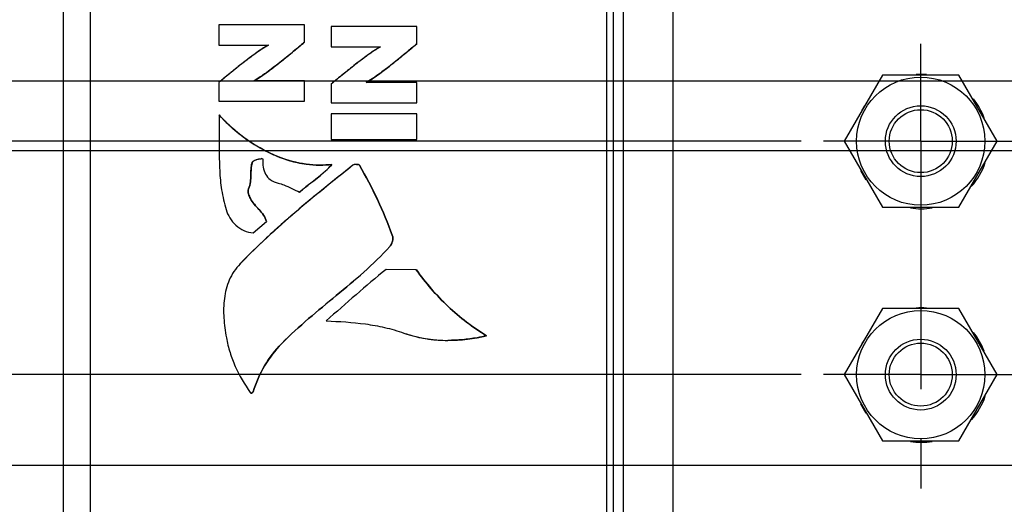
# Model space of a CAD drawing. Header units: inches. Extents: x 0 to 34, y 0 to 22.
# Tile 6 of 29: x 8.5 to 11.3, y 9.6 to 11. Entities that reach past the tile are written whole.
import ezdxf

# ---------------------------------------------------------------- set-up
doc = ezdxf.new("R2010")
doc.units = ezdxf.units.IN
doc.header["$LTSCALE"] = 1.87
doc.header["$MEASUREMENT"] = 0
doc.linetypes.add('CENTER', pattern=[0.6, 0.375, -0.075, 0.075, -0.075])
doc.layers.get('0').update_dxf_attribs({"linetype": 'CONTINUOUS'})
for name, color, linetype in [('02___PRT_ALL_AXES', 7, 'CONTINUOUS'), ('DIMENSIONS', 7, 'CONTINUOUS'), ('THREAD', 7, 'CONTINUOUS')]:
    doc.layers.add(name, color=color, linetype=linetype)
doc.styles.get("Standard").update_dxf_attribs({"font": 'txt', "width": 0.8})
doc.dimstyles.new('DIMSTYLE_1', dxfattribs={"dimtxt": 0.125, "dimasz": 0.18, "dimexe": 0.125, "dimexo": 0.0625, "dimgap": 0.09, "dimtad": 0, "dimtih": 1, "dimtoh": 1, "dimlfac": 0.5, "dimzin": 4, "dimdsep": 46, "dimtxsty": 'STANDARD', "dimblk": '_FILLED', "dimblk1": '_FILLED', "dimblk2": '_FILLED', "dimcen": 0.09, "dimadec": 0, "dimazin": 0, "dimtp": 0.001, "dimtm": 0.001, "dimtfac": 1, "dimtofl": 0, "dimtmove": 0, "dimatfit": 3, "dimldrblk": '_FILLED', "dimfxl": 1, "dimtolj": 1, "dimtzin": 4, "dimarcsym": 0})
doc.dimstyles.new('DIMSTYLE_3', dxfattribs={"dimtxt": 0.125, "dimasz": 0.18, "dimexe": 0.125, "dimexo": 0.0625, "dimgap": 0.09, "dimtad": 0, "dimtih": 1, "dimtoh": 1, "dimlfac": 0.5, "dimzin": 4, "dimdsep": 46, "dimtxsty": 'STANDARD', "dimblk": '_FILLED', "dimblk1": '_FILLED', "dimblk2": '_FILLED', "dimcen": 0.09, "dimadec": 0, "dimazin": 0, "dimtp": 0.01, "dimtm": 0.01, "dimtfac": 1, "dimtofl": 0, "dimtmove": 0, "dimatfit": 3, "dimldrblk": '_FILLED', "dimfxl": 1, "dimtolj": 1, "dimtzin": 4, "dimarcsym": 0})

# ---------------------------------------------------------------- blocks, each defined once
blk = doc.blocks.new('*D3')
at = {"layer": 'DIMENSIONS', "color": 2, "linetype": 'CONTINUOUS'}
blk.add_line((12.1191, 9.7897), (12.1191, 7.3519), dxfattribs=at)
at = {"layer": 'DIMENSIONS', "color": 2, "linetype": 'CONTINUOUS', "insert": (12.0566, 7.2894), "char_height": 0.125, "width": 1.125, "attachment_point": 3, "rotation": 90, "line_spacing_factor": 0.9}
blk.add_mtext('1.73{\\Ftxt.shx;\\W1.000000;\\H0.125000; }[43.8]', dxfattribs=at)
blk = doc.blocks.new('_FILLED')
at = {"color": 0, "linetype": 'BYBLOCK'}
blk.add_solid([(0, 0), (-1, 0.174), (-1, -0.174)], dxfattribs=at)
blk = doc.blocks.new('*D7')
at = {"layer": 'DIMENSIONS', "color": 2, "linetype": 'CONTINUOUS'}
for p, q in [((15.5001, 10.4237), (15.5001, 9.487)), ((15.5001, 9.487), (15.7271, 9.3889)), ((15.7271, 9.3889), (15.7271, 7.3519))]:
    blk.add_line(p, q, dxfattribs=at)
at = {"layer": 'DIMENSIONS', "color": 2, "linetype": 'CONTINUOUS', "insert": (15.6646, 7.2894), "char_height": 0.125, "width": 1.125, "attachment_point": 3, "rotation": 90, "line_spacing_factor": 0.9}
blk.add_mtext('3.42{\\Ftxt.shx;\\W1.000000;\\H0.125000; }[86.8]', dxfattribs=at)
blk = doc.blocks.new('*D10')
at = {"layer": 'DIMENSIONS', "color": 2, "linetype": 'CONTINUOUS'}
blk.add_line((10.7519, 9.9785), (7.8552, 9.9785), dxfattribs=at)
at = {"layer": 'DIMENSIONS', "color": 2, "linetype": 'CONTINUOUS', "insert": (7.7927, 10.041), "char_height": 0.125, "width": 1.325, "attachment_point": 3, "line_spacing_factor": 0.9}
blk.add_mtext('2X .97{\\Ftxt.shx;\\W1.000000;\\H0.125000; }[24.6]', dxfattribs=at)
blk = doc.blocks.new('*D11')
at = {"layer": 'DIMENSIONS', "color": 2, "linetype": 'CONTINUOUS'}
blk.add_line((10.7519, 10.6385), (7.8552, 10.6385), dxfattribs=at)
at = {"layer": 'DIMENSIONS', "color": 2, "linetype": 'CONTINUOUS', "insert": (7.7927, 10.701), "char_height": 0.125, "width": 1.225, "attachment_point": 3, "line_spacing_factor": 0.9}
blk.add_mtext('2X 1.30{\\Ftxt.shx;\\W1.000000;\\H0.125000; }[33]', dxfattribs=at)
blk = doc.blocks.new('*D12')
at = {"layer": 'DIMENSIONS', "color": 2, "linetype": 'CONTINUOUS'}
blk.add_line((10.9436, 11.5884), (7.8552, 11.5884), dxfattribs=at)
at = {"layer": 'DIMENSIONS', "color": 2, "linetype": 'CONTINUOUS', "insert": (7.7927, 11.6509), "char_height": 0.125, "width": 1.425, "attachment_point": 3, "line_spacing_factor": 0.9}
blk.add_mtext('2X 1.77{\\Ftxt.shx;\\W1.000000;\\H0.125000; }[45.1]', dxfattribs=at)
blk = doc.blocks.new('*D15')
at = {"layer": 'DIMENSIONS', "color": 2, "linetype": 'CONTINUOUS'}
blk.add_line((14.6743, 9.7221), (7.8552, 9.7221), dxfattribs=at)
at = {"layer": 'DIMENSIONS', "color": 2, "linetype": 'CONTINUOUS', "insert": (7.7927, 9.7846), "char_height": 0.125, "width": 1.025, "attachment_point": 3, "line_spacing_factor": 0.9}
blk.add_mtext('.84{\\Ftxt.shx;\\W1.000000;\\H0.125000; }[21.4]', dxfattribs=at)
blk = doc.blocks.new('*D16')
at = {"layer": 'DIMENSIONS', "color": 2, "linetype": 'CONTINUOUS'}
for p, q in [((8.1344, 10.6114), (8.0429, 10.4545)), ((15.3124, 10.6114), (8.1344, 10.6114)), ((8.0429, 10.4545), (7.8552, 10.4545))]:
    blk.add_line(p, q, dxfattribs=at)
at = {"layer": 'DIMENSIONS', "color": 2, "linetype": 'CONTINUOUS', "insert": (7.7927, 10.517), "char_height": 0.125, "width": 1.125, "attachment_point": 3, "line_spacing_factor": 0.9}
blk.add_mtext('1.29{\\Ftxt.shx;\\W1.000000;\\H0.125000; }[32.7]', dxfattribs=at)
blk = doc.blocks.new('*D17')
at = {"layer": 'DIMENSIONS', "color": 2, "linetype": 'CONTINUOUS'}
for p, q in [((8.142, 11.4721), (8.0353, 11.3314)), ((14.6804, 11.4721), (8.142, 11.4721)), ((8.0353, 11.3314), (7.8552, 11.3314))]:
    blk.add_line(p, q, dxfattribs=at)
at = {"layer": 'DIMENSIONS', "color": 2, "linetype": 'CONTINUOUS', "insert": (7.7927, 11.3939), "char_height": 0.125, "width": 1.125, "attachment_point": 3, "line_spacing_factor": 0.9}
blk.add_mtext('1.72{\\Ftxt.shx;\\W1.000000;\\H0.125000; }[43.6]', dxfattribs=at)
blk = doc.blocks.new('*D18')
at = {"layer": 'DIMENSIONS', "color": 2, "linetype": 'CONTINUOUS'}
blk.add_line((13.4134, 10.8084), (7.8552, 10.8084), dxfattribs=at)
at = {"layer": 'DIMENSIONS', "color": 2, "linetype": 'CONTINUOUS', "insert": (7.7927, 10.8709), "char_height": 0.125, "width": 1.125, "attachment_point": 3, "line_spacing_factor": 0.9}
blk.add_mtext('1.38{\\Ftxt.shx;\\W1.000000;\\H0.125000; }[35.2]', dxfattribs=at)
blk = doc.blocks.new('*D19')
at = {"layer": 'DIMENSIONS', "color": 2, "linetype": 'CONTINUOUS'}
blk.add_line((15.0494, 12.0644), (7.8552, 12.0644), dxfattribs=at)
at = {"layer": 'DIMENSIONS', "color": 2, "linetype": 'CONTINUOUS', "insert": (7.7927, 12.1269), "char_height": 0.125, "width": 1.125, "attachment_point": 3, "line_spacing_factor": 0.9}
blk.add_mtext('2.01{\\Ftxt.shx;\\W1.000000;\\H0.125000; }[51.1]', dxfattribs=at)
blk = doc.blocks.new('*D20')
at = {"layer": 'DIMENSIONS', "color": 2, "linetype": 'CONTINUOUS'}
blk.add_line((13.4464, 12.3284), (7.8552, 12.3284), dxfattribs=at)
at = {"layer": 'DIMENSIONS', "color": 2, "linetype": 'CONTINUOUS', "insert": (7.7927, 12.3909), "char_height": 0.125, "width": 1.125, "attachment_point": 3, "line_spacing_factor": 0.9}
blk.add_mtext('2.14{\\Ftxt.shx;\\W1.000000;\\H0.125000; }[54.5]', dxfattribs=at)
blk = doc.blocks.new('*D21')
at = {"layer": 'DIMENSIONS', "color": 2, "linetype": 'CONTINUOUS'}
for p, q in [((12.8641, 13.4284), (12.7549, 13.233)), ((13.4464, 13.4284), (12.8641, 13.4284)), ((12.7549, 13.233), (7.8552, 13.233))]:
    blk.add_line(p, q, dxfattribs=at)
at = {"layer": 'DIMENSIONS', "color": 2, "linetype": 'CONTINUOUS', "insert": (7.7927, 13.2955), "char_height": 0.125, "width": 1.125, "attachment_point": 3, "line_spacing_factor": 0.9}
blk.add_mtext('2.69{\\Ftxt.shx;\\W1.000000;\\H0.125000; }[68.4]', dxfattribs=at)
blk = doc.blocks.new('*D22')
at = {"layer": 'DIMENSIONS', "color": 2, "linetype": 'CONTINUOUS'}
blk.add_line((11.4948, 12.6984), (7.8552, 12.6984), dxfattribs=at)
at = {"layer": 'DIMENSIONS', "color": 2, "linetype": 'CONTINUOUS', "insert": (7.7927, 12.7609), "char_height": 0.125, "width": 1.125, "attachment_point": 3, "line_spacing_factor": 0.9}
blk.add_mtext('2.33{\\Ftxt.shx;\\W1.000000;\\H0.125000; }[59.2]', dxfattribs=at)
blk = doc.blocks.new('*D23')
at = {"layer": 'DIMENSIONS', "color": 2, "linetype": 'CONTINUOUS'}
blk.add_line((11.4948, 13.4304), (7.8552, 13.4304), dxfattribs=at)
at = {"layer": 'DIMENSIONS', "color": 2, "linetype": 'CONTINUOUS', "insert": (7.7927, 13.4929), "char_height": 0.125, "width": 1.125, "attachment_point": 3, "line_spacing_factor": 0.9}
blk.add_mtext('2.70{\\Ftxt.shx;\\W1.000000;\\H0.125000; }[68.5]', dxfattribs=at)
blk = doc.blocks.new('*D24')
at = {"layer": 'DIMENSIONS', "color": 2, "linetype": 'CONTINUOUS'}
blk.add_line((11.8654, 14.1564), (7.8552, 14.1564), dxfattribs=at)
at = {"layer": 'DIMENSIONS', "color": 2, "linetype": 'CONTINUOUS', "insert": (7.7927, 14.2189), "char_height": 0.125, "width": 1.125, "attachment_point": 3, "line_spacing_factor": 0.9}
blk.add_mtext('3.06{\\Ftxt.shx;\\W1.000000;\\H0.125000; }[77.7]', dxfattribs=at)
blk = doc.blocks.new('*D25')
at = {"layer": 'DIMENSIONS', "color": 2, "linetype": 'CONTINUOUS'}
for p, q in [((14.7579, 13.4114), (14.6332, 13.068)), ((15.2644, 13.4114), (14.7579, 13.4114)), ((14.6332, 13.068), (7.8552, 13.068))]:
    blk.add_line(p, q, dxfattribs=at)
at = {"layer": 'DIMENSIONS', "color": 2, "linetype": 'CONTINUOUS', "insert": (7.7927, 13.1305), "char_height": 0.125, "width": 1.125, "attachment_point": 3, "line_spacing_factor": 0.9}
blk.add_mtext('2.69{\\Ftxt.shx;\\W1.000000;\\H0.125000; }[68.2]', dxfattribs=at)
blk = doc.blocks.new('*D27')
at = {"layer": 'DIMENSIONS', "color": 2, "linetype": 'CONTINUOUS'}
blk.add_line((15.2371, 11.8767), (15.2371, 7.3519), dxfattribs=at)
at = {"layer": 'DIMENSIONS', "color": 2, "linetype": 'CONTINUOUS', "insert": (15.1746, 7.2894), "char_height": 0.125, "width": 1.125, "attachment_point": 3, "rotation": 90, "line_spacing_factor": 0.9}
blk.add_mtext('3.29{\\Ftxt.shx;\\W1.000000;\\H0.125000; }[83.4]', dxfattribs=at)
blk = doc.blocks.new('*D34')
at = {"layer": 'DIMENSIONS', "color": 2, "linetype": 'CONTINUOUS'}
blk.add_line((18.0168, 9.9929), (18.0168, 7.3519), dxfattribs=at)
at = {"layer": 'DIMENSIONS', "color": 2, "linetype": 'CONTINUOUS', "insert": (17.9543, 7.2894), "char_height": 0.125, "width": 1.225, "attachment_point": 3, "rotation": 90, "line_spacing_factor": 0.9}
blk.add_mtext('4.68{\\Ftxt.shx;\\W1.000000;\\H0.125000; }[118.7]', dxfattribs=at)
blk = doc.blocks.new('*D35')
at = {"layer": 'DIMENSIONS', "color": 2, "linetype": 'CONTINUOUS'}
blk.add_line((20.1268, 9.9929), (20.1268, 7.3519), dxfattribs=at)
at = {"layer": 'DIMENSIONS', "color": 2, "linetype": 'CONTINUOUS', "insert": (20.0643, 7.2894), "char_height": 0.125, "width": 1.225, "attachment_point": 3, "rotation": 90, "line_spacing_factor": 0.9}
blk.add_mtext('5.73{\\Ftxt.shx;\\W1.000000;\\H0.125000; }[145.5]', dxfattribs=at)
blk = doc.blocks.new('*D36')
at = {"layer": 'DIMENSIONS', "color": 2, "linetype": 'CONTINUOUS'}
blk.add_line((21.1818, 10.3728), (21.1818, 7.3519), dxfattribs=at)
at = {"layer": 'DIMENSIONS', "color": 2, "linetype": 'CONTINUOUS', "insert": (21.1193, 7.2894), "char_height": 0.125, "width": 1.225, "attachment_point": 3, "rotation": 90, "line_spacing_factor": 0.9}
blk.add_mtext('6.26{\\Ftxt.shx;\\W1.000000;\\H0.125000; }[158.9]', dxfattribs=at)
blk = doc.blocks.new('*D37')
at = {"layer": 'DIMENSIONS', "color": 2, "linetype": 'CONTINUOUS'}
blk.add_line((22.2368, 9.9929), (22.2368, 7.3519), dxfattribs=at)
at = {"layer": 'DIMENSIONS', "color": 2, "linetype": 'CONTINUOUS', "insert": (22.1743, 7.2894), "char_height": 0.125, "width": 1.225, "attachment_point": 3, "rotation": 90, "line_spacing_factor": 0.9}
blk.add_mtext('6.79{\\Ftxt.shx;\\W1.000000;\\H0.125000; }[172.3]', dxfattribs=at)
blk = doc.blocks.new('*D38')
at = {"layer": 'DIMENSIONS', "color": 2, "linetype": 'CONTINUOUS'}
blk.add_line((24.3468, 9.9929), (24.3468, 7.3519), dxfattribs=at)
at = {"layer": 'DIMENSIONS', "color": 2, "linetype": 'CONTINUOUS', "insert": (24.2843, 7.2894), "char_height": 0.125, "width": 1.225, "attachment_point": 3, "rotation": 90, "line_spacing_factor": 0.9}
blk.add_mtext('7.84{\\Ftxt.shx;\\W1.000000;\\H0.125000; }[199.1]', dxfattribs=at)

msp = doc.modelspace()

# ---------------------------------------------------------------- linework, layer by layer
at = {"color": 3, "linetype": 'CONTINUOUS'}
for p, q in [((10.3898, 8.3191), (10.3898, 14.6977)), ((10.2498, 8.4584), (10.2498, 14.5584))]:
    msp.add_line(p, q, dxfattribs=at)
at = {"color": 7, "linetype": 'CONTINUOUS'}
for p, q in [((10.2021, 14.6258), (10.2021, 8.3911)), ((10.2213, 8.3911), (10.2213, 14.6258)), ((8.6667, 14.5981), (8.6667, 8.4187)), ((8.7427, 14.5981), (8.7427, 8.4187)), ((9.1068, 10.9674), (9.1068, 10.91)), ((9.349, 10.9674), (9.1068, 10.9674)), ((9.3489, 10.9186), (9.3489, 10.9674)), ((9.349, 10.9186), (9.349, 10.9674)), ((9.4238, 10.9626), (9.4238, 10.9051)), ((9.6659, 10.9626), (9.4238, 10.9626)), ((9.6658, 10.9138), (9.6658, 10.9626)), ((9.6659, 10.9138), (9.6659, 10.9626)), ((9.1068, 10.91), (9.2466, 10.91)), ((9.349, 10.9186), (9.3489, 10.9186)), ((9.4238, 10.9051), (9.5635, 10.9051)), ((9.6659, 10.9138), (9.6658, 10.9138)), ((10.9814, 10.8255), (10.8734, 10.6385)), ((11.1973, 10.8255), (10.9814, 10.8255)), ((11.3053, 10.6385), (11.1973, 10.8255)), ((9.1068, 10.8048), (9.1068, 10.7518)), ((9.2177, 10.8163), (9.2061, 10.8093)), ((9.349, 10.8093), (9.2061, 10.8093)), ((9.3489, 10.7518), (9.3489, 10.8093)), ((9.349, 10.7518), (9.349, 10.8093)), ((9.4238, 10.7999), (9.4238, 10.747)), ((9.6659, 10.8044), (9.523, 10.8044)), ((9.5346, 10.8115), (9.5231, 10.8045)), ((9.6658, 10.747), (9.6658, 10.8044)), ((9.6659, 10.747), (9.6659, 10.8044)), ((9.1068, 10.7518), (9.349, 10.7518)), ((9.4238, 10.747), (9.6659, 10.747)), ((9.1073, 10.7129), (9.1072, 10.7129)), ((9.4238, 10.7159), (9.4238, 10.6429)), ((9.6659, 10.7159), (9.4238, 10.7159)), ((9.6658, 10.6429), (9.6658, 10.7159)), ((9.6659, 10.6429), (9.6659, 10.7159)), ((9.4238, 10.6429), (9.6659, 10.6429)), ((10.8734, 10.6385), (10.9814, 10.4515)), ((11.1973, 10.4515), (11.3053, 10.6385)), ((9.2005, 10.5774), (9.2004, 10.5774)), ((9.2076, 10.584), (9.205, 10.5825)), ((9.2129, 10.5862), (9.2076, 10.584)), ((9.2182, 10.5877), (9.2129, 10.5862)), ((9.2261, 10.589), (9.2199, 10.5881)), ((9.226, 10.589), (9.2281, 10.5891)), ((9.2282, 10.5891), (9.2261, 10.589)), ((9.2281, 10.5891), (9.2295, 10.589)), ((9.4256, 10.5729), (9.3916, 10.5705)), ((9.4258, 10.5729), (9.4256, 10.5729)), ((9.4956, 10.573), (9.495, 10.573)), ((9.4957, 10.573), (9.4956, 10.573)), ((9.4957, 10.573), (9.4996, 10.5727)), ((9.5041, 10.5705), (9.504, 10.5705)), ((9.1907, 10.5035), (9.1906, 10.5035)), ((9.3349, 10.4939), (9.3348, 10.4939)), ((9.1959, 10.4763), (9.1958, 10.4763)), ((10.9814, 10.4515), (11.1973, 10.4515)), ((9.2032, 10.3795), (9.2414, 10.4117)), ((9.2033, 10.3795), (9.2415, 10.4117)), ((9.2415, 10.4117), (9.2414, 10.4117)), ((9.2033, 10.3795), (9.2032, 10.3795)), ((9.5967, 10.3727), (9.5966, 10.3727)), ((9.5897, 10.3411), (9.5896, 10.3411)), ((9.6645, 10.2749), (9.5791, 10.2761)), ((9.6646, 10.2749), (9.6645, 10.2749)), ((10.9814, 10.1655), (10.8734, 9.9785)), ((11.1973, 10.1655), (10.9814, 10.1655)), ((11.3053, 9.9785), (11.1973, 10.1655)), ((9.7537, 10.0754), (9.7537, 10.0754)), ((9.863, 10.0886), (9.8629, 10.0886)), ((9.2844, 10.0664), (9.2843, 10.0664)), ((10.8734, 9.9785), (10.9814, 9.7915)), ((11.1973, 9.7915), (11.3053, 9.9785)), ((9.2035, 9.9303), (9.2034, 9.9303)), ((9.1981, 9.9265), (9.1983, 9.9265)), ((10.9814, 9.7915), (11.1973, 9.7915))]:
    msp.add_line(p, q, dxfattribs=at)
for centre in [(11.0894, 10.6385), (11.0894, 9.9785)]:
    msp.add_circle(centre, 0.1812, dxfattribs=at)
for centre, radius, start, end in [((9.4307, 10.983), 0.4189, 241.8361, 243.2252), ((9.4216, 10.9643), 0.3981, 243.1967, 247.9174), ((9.2333, 10.5242), 0.0652, 101.8515, 103.3656), ((9.3952, 10.8817), 0.3112, 257.5862, 262.3405), ((9.3919, 10.857), 0.2862, 262.1925, 269.9336), ((9.392, 10.8567), 0.286, 262.3147, 269.9415), ((9.3919, 10.8351), 0.2644, 269.9379, 277.3408), ((10.7351, 8.7635), 2.19, 132.2371, 133.456), ((10.5621, 8.9459), 1.9387, 133.4515, 136.0494)]:
    msp.add_arc(centre, radius, start, end, dxfattribs=at)
for points, knots in [([(9.2466, 10.91), (9.2336, 10.9032), (9.2096, 10.8864), (9.1748, 10.8599), (9.1407, 10.8325), (9.1181, 10.814), (9.1068, 10.8048)], [0, 0, 0, 0, 0.249982, 0.500061, 0.749974, 1, 1, 1, 1]), ([(9.2466, 10.9099), (9.242, 10.9075), (9.232, 10.9015), (9.2099, 10.8866), (9.1797, 10.8637), (9.1431, 10.8345), (9.1187, 10.8145), (9.1068, 10.8048)], [0, 0, 0, 0, 0.089521, 0.198749, 0.457621, 0.737914, 1, 1, 1, 1]), ([(9.206, 10.8093), (9.2174, 10.8159), (9.2411, 10.8319), (9.2766, 10.8591), (9.3129, 10.8887), (9.3371, 10.9089), (9.3489, 10.9186)], [0, 0, 0, 0, 0.219244, 0.475936, 0.744835, 1, 1, 1, 1]), ([(9.2061, 10.8093), (9.219, 10.8168), (9.2438, 10.8339), (9.2794, 10.8614), (9.3143, 10.8899), (9.3373, 10.9091), (9.3489, 10.9186)], [0, 0, 0, 0, 0.24998, 0.500037, 0.749996, 1, 1, 1, 1]), ([(9.349, 10.9186), (9.3412, 10.9122), (9.3087, 10.8852), (9.2761, 10.8583), (9.2503, 10.8391)], [0, 0, 0, 0, 0.239795, 1, 1, 1, 1]), ([(9.5635, 10.9051), (9.5506, 10.8983), (9.5266, 10.8816), (9.4918, 10.8551), (9.4576, 10.8276), (9.4351, 10.8092), (9.4238, 10.7999)], [0, 0, 0, 0, 0.249982, 0.50006, 0.749974, 1, 1, 1, 1]), ([(9.5636, 10.905), (9.5589, 10.9026), (9.5489, 10.8967), (9.5268, 10.8817), (9.4966, 10.8589), (9.4601, 10.8297), (9.4356, 10.8096), (9.4238, 10.7999)], [0, 0, 0, 0, 0.089545, 0.198789, 0.457672, 0.737948, 1, 1, 1, 1]), ([(9.523, 10.8045), (9.5344, 10.811), (9.5581, 10.8271), (9.5936, 10.8543), (9.6299, 10.8839), (9.654, 10.904), (9.6658, 10.9138)], [0, 0, 0, 0, 0.219166, 0.475861, 0.744803, 1, 1, 1, 1]), ([(9.523, 10.8044), (9.536, 10.8119), (9.5608, 10.829), (9.5964, 10.8565), (9.6312, 10.885), (9.6543, 10.9042), (9.6658, 10.9138)], [0, 0, 0, 0, 0.24998, 0.500037, 0.749996, 1, 1, 1, 1]), ([(9.6659, 10.9138), (9.6581, 10.9073), (9.6256, 10.8803), (9.593, 10.8534), (9.5673, 10.8343)], [0, 0, 0, 0, 0.239791, 1, 1, 1, 1]), ([(9.2503, 10.8391), (9.2475, 10.837), (9.2368, 10.8292), (9.2259, 10.8216), (9.2177, 10.8163)], [0, 0, 0, 0, 0.264876, 1, 1, 1, 1]), ([(9.5673, 10.8343), (9.5645, 10.8322), (9.5538, 10.8243), (9.5429, 10.8167), (9.5346, 10.8115)], [0, 0, 0, 0, 0.264931, 1, 1, 1, 1]), ([(9.1072, 10.7129), (9.1075, 10.6825), (9.1075, 10.6299), (9.108, 10.559), (9.1133, 10.4998), (9.1219, 10.4634), (9.127, 10.4452)], [0, 0, 0, 0, 0.339135, 0.585689, 0.788816, 1, 1, 1, 1]), ([(9.242, 10.609), (9.2162, 10.622), (9.168, 10.6529), (9.126, 10.6919), (9.1072, 10.7129)], [0, 0, 0, 0, 0.505962, 1, 1, 1, 1]), ([(9.242, 10.609), (9.2165, 10.6218), (9.1682, 10.6527), (9.1262, 10.6917), (9.1072, 10.7129)], [0, 0, 0, 0, 0.500103, 1, 1, 1, 1]), ([(9.1073, 10.7129), (9.1161, 10.7032), (9.1535, 10.6648), (9.1974, 10.6328), (9.233, 10.6137)], [0, 0, 0, 0, 0.244721, 1, 1, 1, 1]), ([(9.353, 10.5734), (9.3434, 10.5747), (9.3051, 10.5818), (9.2681, 10.5958), (9.242, 10.609)], [0, 0, 0, 0, 0.24824, 1, 1, 1, 1]), ([(9.3916, 10.5707), (9.3657, 10.5708), (9.3137, 10.5782), (9.2651, 10.5973), (9.242, 10.609)], [0, 0, 0, 0, 0.500005, 1, 1, 1, 1]), ([(9.4854, 10.5704), (9.4302, 10.5263), (9.3197, 10.4382), (9.2154, 10.3423), (9.1664, 10.2914)], [0, 0, 0, 0, 0.500044, 1, 1, 1, 1]), ([(9.1906, 10.5035), (9.1931, 10.5099), (9.1964, 10.5227), (9.1973, 10.5416), (9.1972, 10.5596), (9.1988, 10.5715), (9.2004, 10.5774)], [0, 0, 0, 0, 0.277964, 0.523164, 0.757919, 1, 1, 1, 1]), ([(9.2005, 10.5774), (9.1989, 10.5715), (9.1973, 10.5596), (9.1974, 10.5416), (9.1965, 10.5227), (9.1932, 10.5099), (9.1907, 10.5035)], [0, 0, 0, 0, 0.242081, 0.476836, 0.722036, 1, 1, 1, 1]), ([(9.2004, 10.5774), (9.2011, 10.5799), (9.2059, 10.5836), (9.2133, 10.5865), (9.22, 10.5882), (9.2254, 10.589), (9.2281, 10.5892), (9.2295, 10.589)], [0, 0, 0, 0, 0.247021, 0.498036, 0.749804, 0.875806, 1, 1, 1, 1]), ([(9.2004, 10.5774), (9.2005, 10.578), (9.202, 10.5808), (9.2048, 10.5826), (9.2069, 10.5837)], [0, 0, 0, 0, 0.212937, 1, 1, 1, 1]), ([(9.2022, 10.5803), (9.202, 10.5801), (9.2013, 10.5792), (9.2007, 10.5782), (9.2005, 10.5774)], [0, 0, 0, 0, 0.267537, 1, 1, 1, 1]), ([(9.205, 10.5825), (9.2047, 10.5823), (9.2037, 10.5817), (9.2028, 10.5809), (9.2022, 10.5803)], [0, 0, 0, 0, 0.264931, 1, 1, 1, 1]), ([(9.2069, 10.5837), (9.21, 10.5853), (9.2163, 10.5874), (9.2229, 10.5887), (9.226, 10.589)], [0, 0, 0, 0, 0.525861, 1, 1, 1, 1]), ([(9.2295, 10.589), (9.2296, 10.589), (9.23, 10.5889), (9.2306, 10.5887), (9.2306, 10.5884)], [0, 0, 0, 0, 0.37626, 1, 1, 1, 1]), ([(9.2306, 10.5884), (9.2304, 10.5806), (9.2308, 10.5659), (9.2371, 10.5448), (9.2521, 10.5278), (9.2663, 10.522), (9.2742, 10.5199)], [0, 0, 0, 0, 0.261923, 0.496225, 0.726486, 1, 1, 1, 1]), ([(9.4854, 10.5704), (9.4662, 10.555), (9.3907, 10.4948), (9.3162, 10.4333), (9.263, 10.3849)], [0, 0, 0, 0, 0.255323, 1, 1, 1, 1]), ([(9.2719, 10.5954), (9.2765, 10.5936), (9.2949, 10.5865), (9.3139, 10.581), (9.3283, 10.5778)], [0, 0, 0, 0, 0.251271, 1, 1, 1, 1]), ([(9.3348, 10.4939), (9.3421, 10.5007), (9.3731, 10.5262), (9.4066, 10.5496), (9.4256, 10.5729)], [0, 0, 0, 0, 0.248941, 1, 1, 1, 1]), ([(9.4899, 10.5723), (9.4894, 10.5722), (9.4879, 10.5718), (9.4864, 10.5711), (9.4854, 10.5704)], [0, 0, 0, 0, 0.27418, 1, 1, 1, 1]), ([(9.504, 10.5705), (9.5034, 10.5716), (9.5002, 10.5727), (9.4974, 10.573), (9.4956, 10.573)], [0, 0, 0, 0, 0.399079, 1, 1, 1, 1]), ([(9.4996, 10.5727), (9.4999, 10.5726), (9.5009, 10.5724), (9.5019, 10.5721), (9.5026, 10.5718)], [0, 0, 0, 0, 0.276713, 1, 1, 1, 1]), ([(9.5026, 10.5718), (9.5028, 10.5717), (9.5034, 10.5714), (9.5039, 10.5709), (9.5041, 10.5705)], [0, 0, 0, 0, 0.287308, 1, 1, 1, 1]), ([(9.5966, 10.3727), (9.584, 10.4068), (9.5559, 10.4741), (9.5221, 10.5388), (9.504, 10.5705)], [0, 0, 0, 0, 0.498408, 1, 1, 1, 1]), ([(9.5041, 10.5705), (9.5222, 10.5388), (9.556, 10.4741), (9.5841, 10.4068), (9.5967, 10.3727)], [0, 0, 0, 0, 0.501592, 1, 1, 1, 1]), ([(9.408, 10.5541), (9.3907, 10.5379), (9.3648, 10.5196), (9.3407, 10.4992), (9.3349, 10.4939)], [0, 0, 0, 0, 0.751951, 1, 1, 1, 1]), ([(9.2742, 10.5199), (9.2796, 10.5185), (9.3006, 10.5117), (9.3202, 10.5014), (9.3348, 10.4939)], [0, 0, 0, 0, 0.254603, 1, 1, 1, 1]), ([(9.1958, 10.4763), (9.1936, 10.4805), (9.1894, 10.4889), (9.1889, 10.4991), (9.1906, 10.5035)], [0, 0, 0, 0, 0.502513, 1, 1, 1, 1]), ([(9.1958, 10.4763), (9.1936, 10.4804), (9.1905, 10.4869), (9.1889, 10.4964), (9.1897, 10.5012), (9.1906, 10.5035)], [0, 0, 0, 0, 0.496187, 0.748851, 1, 1, 1, 1]), ([(9.1907, 10.5035), (9.1899, 10.5012), (9.1891, 10.4964), (9.1907, 10.4869), (9.1938, 10.4804), (9.1959, 10.4763)], [0, 0, 0, 0, 0.251149, 0.503813, 1, 1, 1, 1]), ([(9.2414, 10.4117), (9.2394, 10.4181), (9.2331, 10.4301), (9.2159, 10.4501), (9.2018, 10.4645), (9.1958, 10.4763)], [0, 0, 0, 0, 0.252034, 0.502654, 1, 1, 1, 1]), ([(9.1959, 10.4763), (9.2019, 10.4645), (9.216, 10.4501), (9.2332, 10.4301), (9.2395, 10.4181), (9.2415, 10.4117)], [0, 0, 0, 0, 0.497346, 0.747966, 1, 1, 1, 1]), ([(9.127, 10.4452), (9.1294, 10.4369), (9.1369, 10.4207), (9.1541, 10.4002), (9.1766, 10.3848), (9.1943, 10.38), (9.2032, 10.3795)], [0, 0, 0, 0, 0.243227, 0.495766, 0.748458, 1, 1, 1, 1]), ([(9.5896, 10.3411), (9.5913, 10.3429), (9.5942, 10.3475), (9.5983, 10.358), (9.5986, 10.3673), (9.5966, 10.3727)], [0, 0, 0, 0, 0.227415, 0.482599, 1, 1, 1, 1]), ([(9.5967, 10.3727), (9.5987, 10.3673), (9.5984, 10.358), (9.5944, 10.3475), (9.5914, 10.3429), (9.5897, 10.3411)], [0, 0, 0, 0, 0.517401, 0.772585, 1, 1, 1, 1]), ([(9.2843, 10.0664), (9.3085, 10.091), (9.3592, 10.1372), (9.4385, 10.202), (9.5171, 10.2678), (9.5664, 10.3155), (9.5896, 10.3411)], [0, 0, 0, 0, 0.251779, 0.499982, 0.748075, 1, 1, 1, 1]), ([(9.5897, 10.3411), (9.5665, 10.3155), (9.5172, 10.2678), (9.4386, 10.202), (9.3593, 10.1372), (9.3086, 10.091), (9.2844, 10.0664)], [0, 0, 0, 0, 0.251925, 0.500018, 0.748221, 1, 1, 1, 1]), ([(9.1664, 10.2914), (9.1538, 10.2783), (9.1334, 10.2474), (9.12, 10.1938), (9.1194, 10.1384), (9.1245, 10.1015), (9.1279, 10.083)], [0, 0, 0, 0, 0.248182, 0.492132, 0.743719, 1, 1, 1, 1]), ([(9.5791, 10.2761), (9.5504, 10.2528), (9.4938, 10.2044), (9.4379, 10.1551), (9.4096, 10.1306)], [0, 0, 0, 0, 0.496942, 1, 1, 1, 1]), ([(9.8629, 10.0886), (9.8238, 10.1121), (9.7508, 10.1681), (9.6909, 10.2377), (9.6645, 10.2749)], [0, 0, 0, 0, 0.499586, 1, 1, 1, 1]), ([(9.6646, 10.2749), (9.691, 10.2377), (9.7509, 10.1681), (9.824, 10.1121), (9.863, 10.0886)], [0, 0, 0, 0, 0.500414, 1, 1, 1, 1]), ([(9.4096, 10.1306), (9.4467, 10.1289), (9.5023, 10.1258), (9.5756, 10.1128), (9.6115, 10.1024), (9.6293, 10.0961)], [0, 0, 0, 0, 0.499015, 0.746239, 1, 1, 1, 1]), ([(9.1279, 10.083), (9.1305, 10.0689), (9.1372, 10.0412), (9.1574, 9.988), (9.1793, 9.9512), (9.1953, 9.9277)], [0, 0, 0, 0, 0.253633, 0.498909, 1, 1, 1, 1]), ([(9.6293, 10.0961), (9.6492, 10.089), (9.6904, 10.0786), (9.7326, 10.0754), (9.7537, 10.0754)], [0, 0, 0, 0, 0.500914, 1, 1, 1, 1]), ([(9.7537, 10.0754), (9.7812, 10.0754), (9.818, 10.079), (9.8539, 10.0865), (9.8629, 10.0886)], [0, 0, 0, 0, 0.74929, 1, 1, 1, 1]), ([(9.863, 10.0886), (9.854, 10.0865), (9.8181, 10.079), (9.7813, 10.0754), (9.7537, 10.0754)], [0, 0, 0, 0, 0.250711, 1, 1, 1, 1]), ([(9.2034, 9.9303), (9.2113, 9.9557), (9.2328, 10.005), (9.2656, 10.0475), (9.2843, 10.0664)], [0, 0, 0, 0, 0.500383, 1, 1, 1, 1]), ([(9.2844, 10.0664), (9.2657, 10.0475), (9.2329, 10.005), (9.2114, 9.9557), (9.2035, 9.9303)], [0, 0, 0, 0, 0.499617, 1, 1, 1, 1]), ([(9.2035, 9.9303), (9.2032, 9.9292), (9.2017, 9.9272), (9.1993, 9.9265), (9.1983, 9.9265)], [0, 0, 0, 0, 0.527924, 1, 1, 1, 1]), ([(9.2016, 9.9277), (9.2022, 9.9282), (9.2029, 9.9291), (9.2033, 9.9301), (9.2034, 9.9303)], [0, 0, 0, 0, 0.732538, 1, 1, 1, 1]), ([(9.1953, 9.9277), (9.1957, 9.9271), (9.1968, 9.9266), (9.1979, 9.9265), (9.1981, 9.9265)], [0, 0, 0, 0, 0.724435, 1, 1, 1, 1])]:
    msp.add_open_spline(points, degree=3, knots=knots, dxfattribs=at)
for points in [[(9.4258, 10.5729), (9.4203, 10.5662), (9.4143, 10.56), (9.408, 10.5541)], [(9.408, 10.5542), (9.4142, 10.56), (9.4202, 10.5663), (9.4256, 10.5729)], [(9.4956, 10.573), (9.4937, 10.573), (9.4917, 10.5728), (9.4899, 10.5723)], [(9.6293, 10.0961), (9.6515, 10.0882), (9.6746, 10.0826), (9.6979, 10.0793)], [(9.6979, 10.0793), (9.7164, 10.0766), (9.7351, 10.0754), (9.7537, 10.0754)], [(9.7537, 10.0754), (9.7904, 10.0754), (9.8272, 10.0802), (9.8629, 10.0886)], [(9.1953, 9.9277), (9.1957, 9.9272), (9.1962, 9.9269), (9.1968, 9.9267)], [(9.1968, 9.9267), (9.1983, 9.9261), (9.2004, 9.9267), (9.2016, 9.9277)], [(9.1981, 9.9265), (9.1994, 9.9265), (9.2007, 9.9269), (9.2016, 9.9277)]]:
    msp.add_open_spline(points, degree=3, dxfattribs=at)
at = {"layer": '02___PRT_ALL_AXES', "color": 7, "linetype": 'CENTER'}
for p, q in [((11.0894, 10.6385), (11.0894, 10.9135)), ((11.0894, 10.6385), (10.8144, 10.6385)), ((11.0894, 10.6385), (11.0894, 9.2479)), ((11.0894, 10.6385), (11.3644, 10.6385)), ((11.0894, 9.9785), (10.8144, 9.9785)), ((11.0894, 9.9785), (11.3644, 9.9785))]:
    msp.add_line(p, q, dxfattribs=at)
at = {"layer": '02___PRT_ALL_AXES', "color": 3, "linetype": 'CONTINUOUS'}
for centre, start, end in [((11.0911, 10.6374), 85.4999, 94.5001), ((11.0911, 10.6374), 147.8414, 152.1586), ((11.0911, 10.6374), 20.6987, 39.3013), ((11.0911, 10.6374), 318.2556, 341.7444), ((11.0911, 10.6374), 205.4042, 214.5958), ((11.0911, 10.6374), 260.6028, 279.3972), ((11.0911, 9.9774), 85.4999, 94.5001), ((11.0911, 9.9774), 20.6987, 39.3013), ((11.0911, 9.9774), 147.8414, 152.1586), ((11.0911, 9.9774), 318.2556, 341.7444), ((11.0911, 9.9774), 205.4042, 214.5958), ((11.0911, 9.9774), 260.6028, 279.3972)]:
    msp.add_arc(centre, 0.19, start, end, dxfattribs=at)
at = {"layer": 'THREAD', "color": 7, "linetype": 'CONTINUOUS'}
for centre, radius in [((11.0894, 10.6385), 0.1), ((11.0894, 10.6385), 0.089), ((11.0894, 9.9785), 0.1), ((11.0894, 9.9785), 0.089)]:
    msp.add_circle(centre, radius, dxfattribs=at)

# ---------------------------------------------------------------- dimensions: what is measured, and where the dimension line sits
at = {"layer": 'DIMENSIONS', "color": 2, "linetype": 'CONTINUOUS'}
for feature_location, offset, dtype, origin, dimstyle, picture, middle in [((11.8654, 14.1564), (-4.0103, 0), 0, (11.9279, 8.0401), 'DIMSTYLE_3', '*D24', (7.2302, 14.1564)), ((11.4948, 13.4304), (-3.6396, 0), 0, (11.5573, 8.0401), 'DIMSTYLE_3', '*D23', (7.2302, 13.4304)), ((13.4464, 13.4284), (-5.5913, -0.1954), 0, (13.5089, 8.0401), 'DIMSTYLE_3', '*D21', (7.2302, 13.233)), ((15.2644, 13.4114), (-7.4093, -0.3434), 0, (15.3269, 8.0401), 'DIMSTYLE_3', '*D25', (7.2302, 13.068)), ((11.4948, 12.6984), (-3.6396, 0), 0, (11.5573, 8.0401), 'DIMSTYLE_3', '*D22', (7.2302, 12.6984)), ((13.4464, 12.3284), (-5.5913, 0), 0, (13.5089, 8.0401), 'DIMSTYLE_3', '*D20', (7.2302, 12.3284)), ((15.0494, 12.0644), (-7.1943, 0), 0, (15.1119, 8.0401), 'DIMSTYLE_3', '*D19', (7.2302, 12.0644)), ((15.2371, 11.8767), (0, -4.5248), 1, (8.6667, 11.9392), 'DIMSTYLE_3', '*D27', (15.2371, 6.7269)), ((14.6804, 11.4721), (-6.8252, -0.1407), 0, (14.7429, 8.0401), 'DIMSTYLE_3', '*D17', (7.2302, 11.3314)), ((13.4134, 10.8084), (-5.5583, 0), 0, (13.4759, 8.0401), 'DIMSTYLE_3', '*D18', (7.2302, 10.8084)), ((15.3124, 10.6114), (-7.4573, -0.1569), 0, (15.3749, 8.0401), 'DIMSTYLE_3', '*D16', (7.2302, 10.4545)), ((15.5001, 10.4237), (0.2269, -3.0718), 0, (8.6667, 10.4862), 'DIMSTYLE_1', '*D7', (15.7271, 6.7269)), ((21.1818, 10.3728), (0, -3.0209), 1, (8.6667, 10.4353), 'DIMSTYLE_3', '*D36', (21.1818, 6.6769)), ((18.0168, 9.9929), (0, -2.641), 1, (8.6667, 10.0554), 'DIMSTYLE_3', '*D34', (18.0168, 6.6769)), ((20.1268, 9.9929), (0, -2.641), 1, (8.6667, 10.0554), 'DIMSTYLE_3', '*D35', (20.1268, 6.6769)), ((22.2368, 9.9929), (0, -2.641), 1, (8.6667, 10.0554), 'DIMSTYLE_3', '*D37', (22.2368, 6.6769)), ((24.3468, 9.9929), (0, -2.641), 1, (8.6667, 10.0554), 'DIMSTYLE_3', '*D38', (24.3468, 6.6769)), ((12.1191, 9.7897), (0, -2.4378), 1, (8.6667, 9.8522), 'DIMSTYLE_1', '*D3', (12.1191, 6.7269)), ((14.6743, 9.7221), (-6.8191, 0), 0, (14.7368, 8.0401), 'DIMSTYLE_3', '*D15', (7.2802, 9.7221))]:
    dim = msp.add_ordinate_dim(feature_location=feature_location, offset=offset, dtype=dtype, origin=origin, dimstyle=dimstyle, override={"dimtad": 1, "dimtih": 0, "dimtoh": 0}, dxfattribs=at)
    dim.commit()
    dim.dimension.update_dxf_attribs({"geometry": picture, "text_midpoint": middle})
for feature_location, offset, origin, picture, middle in [((10.9436, 11.5884), (-3.0885, 0), (11.0061, 8.0401), '*D12', (7.0802, 11.5884)), ((10.7519, 10.6385), (-2.8967, 0), (10.8144, 8.0401), '*D11', (7.1802, 10.6385)), ((10.7519, 9.9785), (-2.8967, 0), (10.8144, 8.0401), '*D10', (7.1302, 9.9785))]:
    dim = msp.add_ordinate_dim(feature_location=feature_location, offset=offset, dtype=0, origin=origin, text='2X <>', dimstyle='DIMSTYLE_3', override={"dimtad": 1, "dimtih": 0, "dimtoh": 0}, dxfattribs=at)
    dim.commit()
    dim.dimension.update_dxf_attribs({"geometry": picture, "text_midpoint": middle})

doc.saveas('drawing.dxf')
